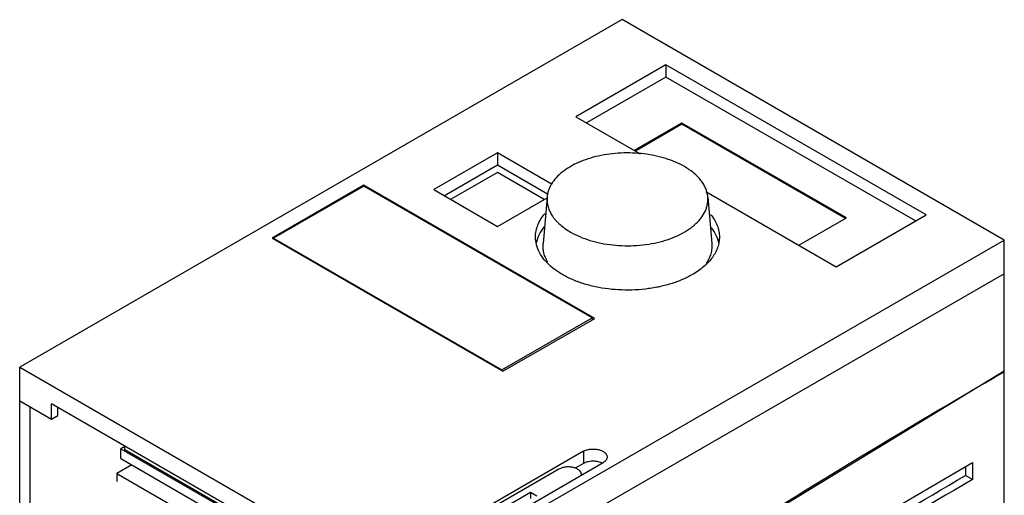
# Model space of a CAD drawing. Header units: millimetres. Extents: x 22 to 173, y 41 to 231.
# Tile 5 of 5: x 42 to 173, y 168 to 231. Entities that reach past the tile are written whole.
import ezdxf

# ---------------------------------------------------------------- set-up
doc = ezdxf.new("R2010")
doc.units = ezdxf.units.MM
doc.header["$LTSCALE"] = 17.725885
doc.layers.get('0').update_dxf_attribs({"linetype": 'CONTINUOUS'})

msp = doc.modelspace()

# ---------------------------------------------------------------- linework, layer by layer
at = {"color": 7, "linetype": 'CONTINUOUS'}
for p, q in [((122.04, 231.38), (41.79, 185.04)), ((172.95, 201.98), (122.04, 231.38)), ((127.88, 225.36), (115.89, 218.44)), ((127.88, 225.36), (127.88, 223.72)), ((162.53, 205.35), (127.88, 225.36)), ((127.88, 223.72), (117.31, 217.62)), ((161.11, 204.54), (127.88, 223.72)), ((115.89, 218.44), (124.46, 213.49)), ((130, 217.6), (123.67, 213.95)), ((130, 217.44), (123.81, 213.86)), ((130, 217.6), (130, 217.44)), ((151.92, 204.94), (130, 217.6)), ((151.78, 204.86), (130, 217.44)), ((105.43, 213.62), (96.94, 208.72)), ((105.43, 213.62), (105.43, 211.99)), ((112.71, 209.42), (105.43, 213.62)), ((105.43, 211.99), (98.36, 207.9)), ((112.12, 208.12), (105.43, 211.99)), ((105.43, 211.01), (99.2, 207.41)), ((111.65, 207.41), (105.43, 211.01)), ((87.64, 209.31), (75.41, 202.25)), ((87.64, 209.19), (75.62, 202.25)), ((87.64, 209.31), (87.64, 209.19)), ((118.4, 191.55), (87.64, 209.31)), ((118.05, 191.64), (87.64, 209.19)), ((96.94, 208.72), (105.43, 203.82)), ((105.43, 203.82), (112.04, 207.64)), ((112.05, 207.73), (111.51, 201.53)), ((133.19, 208.45), (150.54, 198.43)), ((133.46, 207.73), (133.99, 201.53)), ((145.59, 201.29), (151.92, 204.94)), ((150.54, 198.43), (162.53, 205.35)), ((75.41, 202.25), (106.17, 184.49)), ((75.62, 202.25), (75.62, 202.13)), ((75.62, 202.25), (106.03, 184.7)), ((92.7, 155.65), (172.95, 201.98)), ((172.95, 94.29), (172.95, 201.98)), ((172.95, 197.49), (92.7, 151.16)), ((106.03, 184.7), (118.05, 191.64)), ((106.17, 184.49), (118.4, 191.55)), ((118.05, 191.64), (118.05, 191.35)), ((41.79, 162.69), (41.79, 185.04)), ((41.79, 185.04), (92.7, 155.65)), ((106.03, 184.7), (106.03, 184.57)), ((172.95, 184.51), (130.47, 158.64)), ((172.95, 184.51), (172.92, 184.49)), ((41.79, 180.55), (46.03, 178.1)), ((43.2, 161.96), (43.2, 179.74)), ((46.03, 178.1), (46.03, 180.14)), ((88.46, 155.65), (46.03, 180.14)), ((46.03, 178.1), (46.88, 178.59)), ((46.88, 178.59), (46.88, 179.65)), ((55.78, 174.46), (55.26, 174.16)), ((55.78, 174.04), (55.78, 174.51)), ((55.26, 172.86), (55.26, 174.16)), ((55.26, 174.16), (70.25, 165.5)), ((70.41, 165.59), (55.78, 174.04)), ((116.88, 173.82), (100.83, 164.55)), ((116.88, 173.82), (116.88, 172.18)), ((56.71, 172.02), (54.73, 170.88)), ((55.26, 172.86), (69.12, 164.85)), ((103.45, 163.04), (119.5, 172.31)), ((116.88, 172.18), (115.8, 171.56)), ((168.71, 172.35), (168.71, 170.07)), ((54.73, 170.88), (54.73, 169.81)), ((54.73, 170.88), (67.6, 163.45)), ((113.63, 171.45), (100.9, 164.1)), ((167.79, 171.79), (167.79, 170.6)), ((168.71, 170.07), (167.79, 170.6)), ((109.85, 168.33), (106.31, 166.28)), ((109.85, 168.33), (109.85, 167.51)), ((110.69, 167.84), (109.85, 168.33))]:
    msp.add_line(p, q, dxfattribs=at)
for centre, radius, start, end in [((118.49, 170.42), 2.03, 63.9049, 66.4474), ((118.55, 170.53), 1.9, 61.769, 63.901), ((116.02, 170.73), 0.592, 350.2584, 359.9706)]:
    msp.add_arc(centre, radius, start, end, dxfattribs=at)
for points, knots in [([(130.33, 211.8), (129.95, 212.02), (129.15, 212.41), (127.85, 212.89), (126.44, 213.25), (124.96, 213.5), (123.44, 213.62), (121.9, 213.61), (120.38, 213.48), (118.91, 213.22), (117.51, 212.85), (116.23, 212.36), (115.07, 211.77), (114.07, 211.09), (113.25, 210.33), (112.72, 209.64), (112.4, 209.06), (112.23, 208.62), (112.1, 208.18), (112.06, 207.88), (112.05, 207.73)], [0, 0, 0, 0, 0.061917, 0.127691, 0.196663, 0.26801, 0.340803, 0.414048, 0.486735, 0.557875, 0.626549, 0.691948, 0.753431, 0.810584, 0.863295, 0.911837, 0.934788, 0.957016, 0.978688, 1, 1, 1, 1]), ([(133.46, 207.73), (133.44, 207.92), (133.37, 208.3), (133.19, 208.87), (132.91, 209.42), (132.42, 210.14), (131.76, 210.81), (130.99, 211.39), (130.56, 211.67), (130.33, 211.8)], [0, 0, 0, 0, 0.107765, 0.218211, 0.332848, 0.452897, 0.712089, 0.85249, 1, 1, 1, 1]), ([(112.05, 207.73), (112.03, 207.51), (112.03, 207.08), (112.15, 206.43), (112.39, 205.79), (112.68, 205.29), (112.96, 204.89), (113.29, 204.5), (113.77, 204.03), (114.43, 203.51), (114.92, 203.2), (115.17, 203.05)], [0, 0, 0, 0, 0.108638, 0.21851, 0.33183, 0.450485, 0.512317, 0.575977, 0.709094, 0.850428, 1, 1, 1, 1]), ([(115.17, 203.05), (115.57, 202.82), (116.41, 202.41), (117.77, 201.92), (119.25, 201.55), (120.8, 201.32), (122.39, 201.22), (123.99, 201.25), (125.57, 201.43), (127.08, 201.74), (128.5, 202.17), (129.79, 202.72), (130.92, 203.38), (131.87, 204.13), (132.63, 204.96), (133.08, 205.71), (133.31, 206.33), (133.42, 206.8), (133.47, 207.26), (133.47, 207.57), (133.46, 207.73)], [0, 0, 0, 0, 0.06284, 0.12973, 0.199931, 0.27252, 0.34646, 0.42065, 0.493977, 0.565368, 0.633843, 0.698572, 0.758943, 0.814637, 0.865729, 0.912788, 0.935175, 0.957024, 0.978553, 1, 1, 1, 1]), ([(110.5, 202.39), (110.5, 202.66), (110.56, 203.22), (110.89, 204.32), (111.38, 205.08), (111.77, 205.53)], [0, 0, 0, 0, 0.236316, 0.478694, 1, 1, 1, 1]), ([(133.82, 205.42), (134.01, 205.19), (134.34, 204.72), (134.72, 203.96), (134.95, 203.18), (135, 202.65), (135, 202.39)], [0, 0, 0, 0, 0.267645, 0.520726, 0.76318, 1, 1, 1, 1]), ([(111.66, 203.76), (111.4, 203.44), (110.95, 202.76), (110.67, 202), (110.59, 201.62)], [0, 0, 0, 0, 0.518055, 1, 1, 1, 1]), ([(134.92, 201.56), (134.85, 201.92), (134.6, 202.65), (134.19, 203.31), (133.96, 203.62)], [0, 0, 0, 0, 0.483384, 1, 1, 1, 1]), ([(131.41, 197.39), (130.97, 197.14), (130.03, 196.67), (128.51, 196.12), (126.86, 195.7), (124.54, 195.34), (121.57, 195.25), (118.65, 195.66), (116.47, 196.29), (115, 196.88), (113.69, 197.6), (112.57, 198.41), (111.67, 199.32), (111, 200.3), (110.59, 201.33), (110.5, 202.04), (110.5, 202.39)], [0, 0, 0, 0, 0.062404, 0.128782, 0.1984, 0.270409, 0.417448, 0.561682, 0.63031, 0.695426, 0.756401, 0.812862, 0.864785, 0.912581, 0.957174, 1, 1, 1, 1]), ([(135, 202.39), (135, 202.16), (134.96, 201.69), (134.72, 200.75), (134.09, 199.6), (132.93, 198.37), (131.95, 197.7), (131.41, 197.39)], [0, 0, 0, 0, 0.108159, 0.218358, 0.451363, 0.71041, 1, 1, 1, 1]), ([(112.14, 199.04), (112.03, 199.24), (111.82, 199.63), (111.6, 200.26), (111.5, 200.89), (111.5, 201.32), (111.51, 201.53)], [0, 0, 0, 0, 0.261652, 0.512915, 0.757579, 1, 1, 1, 1]), ([(133.99, 201.53), (134.01, 201.3), (134, 200.84), (133.87, 200.15), (133.61, 199.48), (133.37, 199.05), (133.23, 198.85)], [0, 0, 0, 0, 0.240946, 0.484713, 0.736317, 1, 1, 1, 1]), ([(92.7, 133.3), (105.87, 142.48), (132.26, 160.11), (159.38, 176.6), (172.95, 184.43)], [0, 0, 0, 0, 0.506109, 1, 1, 1, 1]), ([(116.88, 173.82), (117.02, 173.9), (117.33, 174.02), (117.83, 174.12), (118.37, 174.14), (118.89, 174.07), (119.35, 173.91), (119.72, 173.69), (119.94, 173.44), (120.03, 173.22), (120.04, 173.11), (120.04, 173.06)], [0, 0, 0, 0, 0.128744, 0.270397, 0.417614, 0.562019, 0.69575, 0.813065, 0.912472, 0.957121, 1, 1, 1, 1]), ([(92.35, 123.39), (98.65, 127.79), (123.61, 144.88), (149.24, 160.98), (168.71, 172.35)], [0, 0, 0, 0, 0.254389, 1, 1, 1, 1]), ([(119.3, 172.28), (119.12, 172.36), (118.71, 172.48), (118.06, 172.52), (117.44, 172.43), (117.05, 172.28), (116.88, 172.18)], [0, 0, 0, 0, 0.245262, 0.508016, 0.766448, 1, 1, 1, 1]), ([(120.04, 173.06), (120.04, 172.99), (120.01, 172.84), (119.9, 172.64), (119.73, 172.45), (119.58, 172.35), (119.5, 172.31)], [0, 0, 0, 0, 0.217765, 0.450895, 0.710368, 1, 1, 1, 1]), ([(116.62, 170.73), (116.62, 170.78), (116.6, 170.89), (116.52, 171.09), (116.32, 171.32), (115.97, 171.54), (115.53, 171.68), (115.04, 171.75), (114.53, 171.74), (114.05, 171.64), (113.76, 171.52), (113.63, 171.45)], [0, 0, 0, 0, 0.042875, 0.087522, 0.186921, 0.304232, 0.437953, 0.582355, 0.729567, 0.871258, 1, 1, 1, 1]), ([(144.56, 156.64), (146.49, 157.83), (154.19, 162.56), (161.95, 167.19), (167.79, 170.6)], [0, 0, 0, 0, 0.25139, 1, 1, 1, 1]), ([(168.71, 170.07), (162.3, 166.32), (136.34, 150.79), (111.04, 134.16), (92.35, 121.09)], [0, 0, 0, 0, 0.2456, 1, 1, 1, 1])]:
    msp.add_open_spline(points, degree=3, knots=knots, dxfattribs=at)

doc.saveas('drawing.dxf')
